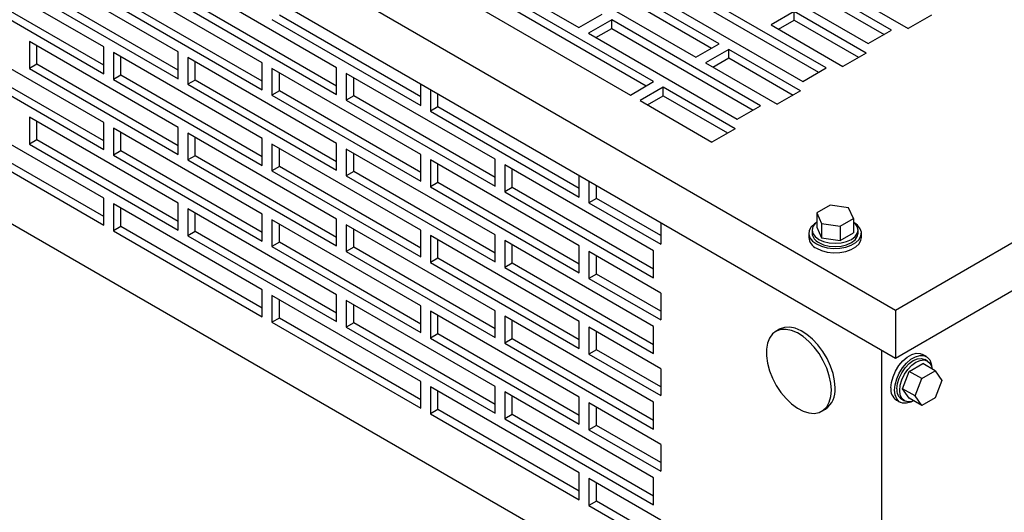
# Model space of a CAD drawing. Header units: inches. Extents: x 0 to 55, y 0 to 42.5.
# Tile 4 of 8: x 37.5 to 46.8, y 7.1 to 11.8. Entities that reach past the tile are written whole.
import ezdxf

# ---------------------------------------------------------------- set-up
doc = ezdxf.new("R2010")
doc.units = ezdxf.units.IN
doc.header["$LTSCALE"] = 5
doc.header["$MEASUREMENT"] = 0

msp = doc.modelspace()

# ---------------------------------------------------------------- linework, layer by layer
for p, q in [((32.0253, 16.9854), (45.8139, 9.0254)), ((45.8139, 8.5661), (32.0253, 16.5261)), ((45.8139, 9.0254), (52.9734, 13.1585)), ((45.6813, 5.0703), (32.2463, 12.8262)), ((52.9734, 12.6992), (45.8139, 8.5661)), ((41.3901, 12.5232), (42.8043, 11.7068)), ((45.7759, 11.6833), (44.3617, 12.4997)), ((44.1372, 11.5537), (42.723, 12.3701)), ((44.1407, 12.3722), (45.5549, 11.5558)), ((44.3617, 12.4181), (45.7052, 11.6425)), ((38.2894, 11.5238), (36.8752, 12.3402)), ((38.9965, 11.4769), (37.5823, 12.2934)), ((42.723, 12.2885), (44.0665, 11.5129)), ((39.7955, 11.3729), (38.3813, 12.1893)), ((42.502, 12.2426), (43.9162, 11.4262)), ((36.8752, 12.0851), (38.2894, 11.2687)), ((38.2894, 11.3503), (36.9459, 12.1259)), ((38.9965, 11.3034), (37.653, 12.079)), ((40.5027, 11.326), (39.0884, 12.1424)), ((45.1536, 11.3241), (43.7394, 12.1405)), ((45.2526, 12.0915), (45.935, 11.6976)), ((37.5823, 12.0382), (38.9965, 11.2218)), ((43.5149, 11.1945), (42.1007, 12.0109)), ((43.5185, 12.013), (44.9327, 11.1966)), ((43.7394, 12.0589), (45.0829, 11.2833)), ((38.3813, 11.9342), (39.7955, 11.1177)), ((39.7955, 11.1994), (38.452, 11.975)), ((39.0884, 11.8873), (40.5027, 11.0709)), ((40.5027, 11.1525), (39.1592, 11.9281)), ((41.8797, 11.8834), (43.294, 11.067)), ((42.1007, 11.9293), (43.4442, 11.1537)), ((41.3017, 11.0485), (39.9582, 11.8241)), ((42.8043, 11.7068), (43.0253, 11.8344)), ((44.8514, 11.8599), (44.6304, 11.7323)), ((45.5337, 11.466), (44.8514, 11.8599)), ((44.8514, 11.7782), (44.8514, 11.8599)), ((46.156, 11.8252), (45.935, 11.6976)), ((39.8875, 11.7832), (41.3017, 10.9668)), ((43.1172, 11.7813), (42.8962, 11.6537)), ((42.9669, 11.6129), (43.1172, 11.6997)), ((44.5314, 10.9649), (43.1172, 11.7813)), ((43.1172, 11.6997), (43.1172, 11.7813)), ((43.1172, 11.6997), (44.4607, 10.9241)), ((44.6304, 11.7323), (45.3127, 11.3384)), ((44.7011, 11.6915), (44.8514, 11.7782)), ((44.8514, 11.7782), (45.463, 11.4251)), ((38.2894, 10.8053), (36.8752, 11.6217)), ((42.8962, 11.6537), (44.3104, 10.8373)), ((45.5549, 11.5558), (45.7759, 11.6833)), ((37.5823, 11.5748), (37.5823, 11.3196)), ((38.9965, 10.7584), (37.5823, 11.5748)), ((37.653, 11.3605), (37.653, 11.534)), ((38.2894, 11.2687), (38.2894, 11.5238)), ((43.9162, 11.4262), (44.1372, 11.5537)), ((38.3813, 11.4708), (38.3813, 11.2156)), ((39.7955, 10.6544), (38.3813, 11.4708)), ((38.452, 11.2564), (38.452, 11.4299)), ((38.9965, 11.2218), (38.9965, 11.4769)), ((39.0884, 11.4239), (39.0884, 11.1687)), ((40.5027, 10.6075), (39.0884, 11.4239)), ((44.2291, 11.5007), (44.0081, 11.3731)), ((44.0789, 11.3323), (44.2291, 11.419)), ((44.9115, 11.1068), (44.2291, 11.5007)), ((44.2291, 11.419), (44.2291, 11.5007)), ((44.2291, 11.419), (44.8407, 11.0659)), ((45.5337, 11.466), (45.3127, 11.3384)), ((36.8752, 11.3665), (38.2894, 10.5501)), ((38.2894, 10.6317), (36.9459, 11.4073)), ((37.653, 11.3605), (37.5823, 11.3196)), ((38.9965, 10.5849), (37.653, 11.3605)), ((39.1592, 11.2095), (39.1592, 11.3831)), ((39.7955, 11.1177), (39.7955, 11.3729)), ((40.5027, 11.0709), (40.5027, 11.326)), ((44.0081, 11.3731), (44.6905, 10.9792)), ((44.9327, 11.1966), (45.1536, 11.3241)), ((37.5823, 11.3196), (38.9965, 10.5032)), ((38.452, 11.2564), (38.3813, 11.2156)), ((39.7955, 10.4808), (38.452, 11.2564)), ((39.8875, 11.3198), (39.8875, 11.0647)), ((41.3017, 10.5034), (39.8875, 11.3198)), ((39.9582, 11.1055), (39.9582, 11.279)), ((40.5946, 11.273), (40.5946, 11.0178)), ((42.0088, 10.4566), (40.5946, 11.273)), ((40.6653, 11.0586), (40.6653, 11.2321)), ((38.3813, 11.2156), (39.7955, 10.3992)), ((39.1592, 11.2095), (39.0884, 11.1687)), ((39.0884, 11.1687), (40.5027, 10.3523)), ((40.5027, 10.4339), (39.1592, 11.2095)), ((41.3017, 10.9668), (41.3017, 11.171)), ((43.294, 11.067), (43.5149, 11.1945)), ((43.6069, 11.1414), (43.3859, 11.0139)), ((44.2892, 10.7475), (43.6069, 11.1414)), ((43.6069, 11.0598), (43.6069, 11.1414)), ((39.9582, 11.1055), (39.8875, 11.0647)), ((39.8875, 11.0647), (41.3017, 10.2483)), ((41.3017, 10.3299), (39.9582, 11.1055)), ((40.6653, 11.0586), (40.5946, 11.0178)), ((42.0088, 10.283), (40.6653, 11.0586)), ((41.3936, 11.1179), (41.3936, 10.9138)), ((41.4643, 10.9546), (41.4643, 11.0771)), ((43.4566, 10.9731), (43.6069, 11.0598)), ((43.6069, 11.0598), (44.2185, 10.7067)), ((44.9115, 11.1068), (44.6905, 10.9792)), ((40.5946, 11.0178), (42.0088, 10.2014)), ((41.4643, 10.9546), (41.3936, 10.9138)), ((42.8078, 10.179), (41.4643, 10.9546)), ((43.3859, 11.0139), (44.0682, 10.62)), ((44.3104, 10.8373), (44.5314, 10.9649)), ((38.2894, 10.0867), (36.8752, 10.9031)), ((37.5823, 10.8562), (37.5823, 10.6011)), ((38.9965, 10.0398), (37.5823, 10.8562)), ((41.3936, 10.9138), (42.8078, 10.0974)), ((37.653, 10.6419), (37.653, 10.8154)), ((38.2894, 10.5501), (38.2894, 10.8053)), ((38.2894, 9.9132), (36.9459, 10.6888)), ((38.3813, 10.7522), (38.3813, 10.497)), ((39.7955, 9.9358), (38.3813, 10.7522)), ((38.452, 10.5379), (38.452, 10.7114)), ((38.9965, 10.5032), (38.9965, 10.7584)), ((39.0884, 10.7053), (39.0884, 10.4502)), ((40.5027, 9.8889), (39.0884, 10.7053)), ((44.2892, 10.7475), (44.0682, 10.62)), ((36.8752, 10.648), (38.2894, 9.8316)), ((37.653, 10.6419), (37.5823, 10.6011)), ((37.5823, 10.6011), (38.9965, 9.7847)), ((38.9965, 9.8663), (37.653, 10.6419)), ((39.1592, 10.491), (39.1592, 10.6645)), ((39.7955, 10.3992), (39.7955, 10.6544)), ((39.8875, 10.6013), (39.8875, 10.3461)), ((41.3017, 9.7849), (39.8875, 10.6013)), ((40.5027, 10.3523), (40.5027, 10.6075)), ((38.452, 10.5379), (38.3813, 10.497)), ((38.3813, 10.497), (39.7955, 9.6806)), ((39.7955, 9.7623), (38.452, 10.5379)), ((39.1592, 10.491), (39.0884, 10.4502)), ((40.5027, 9.7154), (39.1592, 10.491)), ((39.9582, 10.3869), (39.9582, 10.5605)), ((40.5946, 10.5544), (40.5946, 10.2992)), ((42.0088, 9.738), (40.5946, 10.5544)), ((40.6653, 10.3401), (40.6653, 10.5136)), ((41.3017, 10.2483), (41.3017, 10.5034)), ((39.0884, 10.4502), (40.5027, 9.6337)), ((39.9582, 10.3869), (39.8875, 10.3461)), ((41.3017, 9.6114), (39.9582, 10.3869)), ((41.3936, 10.4504), (41.3936, 10.1952)), ((42.8078, 9.634), (41.3936, 10.4504)), ((41.4643, 10.236), (41.4643, 10.4096)), ((42.0088, 10.2014), (42.0088, 10.4566)), ((42.1007, 10.4035), (42.1007, 10.1483)), ((43.5149, 9.5871), (42.1007, 10.4035)), ((39.8875, 10.3461), (41.3017, 9.5297)), ((40.6653, 10.3401), (40.5946, 10.2992)), ((40.5946, 10.2992), (42.0088, 9.4828)), ((42.0088, 9.5645), (40.6653, 10.3401)), ((42.1714, 10.1891), (42.1714, 10.3627)), ((42.8078, 10.0974), (42.8078, 10.3015)), ((41.4643, 10.236), (41.3936, 10.1952)), ((42.8078, 9.4604), (41.4643, 10.236)), ((42.8997, 10.2484), (42.8997, 10.0443)), ((42.9705, 10.0851), (42.9705, 10.2076)), ((41.3936, 10.1952), (42.8078, 9.3788)), ((42.1714, 10.1891), (42.1007, 10.1483)), ((42.1007, 10.1483), (43.5149, 9.3319)), ((43.5149, 9.4136), (42.1714, 10.1891)), ((38.2894, 9.8316), (38.2894, 10.0867)), ((38.3813, 10.0337), (38.3813, 9.7785)), ((39.7955, 9.2172), (38.3813, 10.0337)), ((38.9965, 9.7847), (38.9965, 10.0398)), ((42.9705, 10.0851), (42.8997, 10.0443)), ((42.8997, 10.0443), (43.5821, 9.6504)), ((43.5821, 9.732), (42.9705, 10.0851)), ((45.1927, 10.0227), (45.0651, 9.949)), ((45.367, 9.9957), (45.1927, 10.0227)), ((38.452, 9.8193), (38.452, 9.9928)), ((39.0884, 9.9868), (39.0884, 9.7316)), ((40.5027, 9.1704), (39.0884, 9.9868)), ((39.1592, 9.7724), (39.1592, 9.9459)), ((39.7955, 9.6806), (39.7955, 9.9358)), ((45.0651, 9.949), (45.1118, 9.8484)), ((45.0651, 9.949), (45.0651, 9.8123)), ((45.4137, 9.8951), (45.367, 9.9957)), ((39.8875, 9.8827), (39.8875, 9.6276)), ((41.3017, 9.0663), (39.8875, 9.8827)), ((39.9582, 9.6684), (39.9582, 9.8419)), ((40.5027, 9.6337), (40.5027, 9.8889)), ((40.5946, 9.8359), (40.5946, 9.5807)), ((42.0088, 9.0194), (40.5946, 9.8359)), ((43.5821, 9.8545), (43.5821, 9.6504)), ((45.1118, 9.8484), (45.2861, 9.8215)), ((45.1118, 9.8484), (45.1118, 9.7117)), ((45.2861, 9.8215), (45.4137, 9.8951)), ((45.4137, 9.8951), (45.4137, 9.7583)), ((38.452, 9.8193), (38.3813, 9.7785)), ((38.3813, 9.7785), (39.7955, 8.9621)), ((39.7955, 9.0437), (38.452, 9.8193)), ((39.1592, 9.7724), (39.0884, 9.7316)), ((39.0884, 9.7316), (40.5027, 8.9152)), ((40.5027, 8.9968), (39.1592, 9.7724)), ((40.6653, 9.6215), (40.6653, 9.795)), ((41.3017, 9.5297), (41.3017, 9.7849)), ((41.3936, 9.7318), (41.3936, 9.4766)), ((42.8078, 8.9154), (41.3936, 9.7318)), ((42.0088, 9.4828), (42.0088, 9.738)), ((44.9894, 9.7551), (44.9894, 9.7143)), ((45.0206, 9.7853), (45.0206, 9.7551)), ((45.0651, 9.8123), (45.1118, 9.7117)), ((45.2861, 9.8215), (45.2861, 9.6847)), ((45.2861, 9.6847), (45.4137, 9.7583)), ((45.4581, 9.7551), (45.4581, 9.7853)), ((45.4894, 9.7143), (45.4894, 9.7551)), ((39.9582, 9.6684), (39.8875, 9.6276)), ((41.3017, 8.8928), (39.9582, 9.6684)), ((41.4643, 9.5175), (41.4643, 9.691)), ((42.1007, 9.6849), (42.1007, 9.4298)), ((43.5149, 8.8685), (42.1007, 9.6849)), ((42.1714, 9.4706), (42.1714, 9.6441)), ((45.1118, 9.7117), (45.2861, 9.6847)), ((39.8875, 9.6276), (41.3017, 8.8112)), ((40.6653, 9.6215), (40.5946, 9.5807)), ((40.5946, 9.5807), (42.0088, 8.7643)), ((42.0088, 8.8459), (40.6653, 9.6215)), ((42.8078, 9.3788), (42.8078, 9.634)), ((42.8997, 9.5809), (42.8997, 9.3257)), ((43.5821, 9.187), (42.8997, 9.5809)), ((43.5149, 9.3319), (43.5149, 9.5871)), ((41.4643, 9.5175), (41.3936, 9.4766)), ((41.3936, 9.4766), (42.8078, 8.6602)), ((42.8078, 8.7419), (41.4643, 9.5175)), ((42.1714, 9.4706), (42.1007, 9.4298)), ((43.5149, 8.695), (42.1714, 9.4706)), ((42.9705, 9.3665), (42.9705, 9.5401)), ((42.1007, 9.4298), (43.5149, 8.6134)), ((42.9705, 9.3665), (42.8997, 9.3257)), ((43.5821, 9.0135), (42.9705, 9.3665)), ((42.8997, 9.3257), (43.5821, 8.9318)), ((39.7955, 8.9621), (39.7955, 9.2172)), ((40.5027, 8.9152), (40.5027, 9.1704)), ((43.5821, 9.187), (43.5821, 8.9318)), ((39.8875, 9.1642), (39.8875, 8.909)), ((41.3017, 8.3478), (39.8875, 9.1642)), ((39.9582, 8.9498), (39.9582, 9.1234)), ((40.5946, 9.1173), (40.5946, 8.8621)), ((42.0088, 8.3009), (40.5946, 9.1173)), ((40.6653, 8.9029), (40.6653, 9.0765)), ((41.3017, 8.8112), (41.3017, 9.0663)), ((41.3936, 9.0133), (41.3936, 8.7581)), ((42.8078, 8.1969), (41.3936, 9.0133)), ((42.0088, 8.7643), (42.0088, 9.0194)), ((45.8139, 9.0254), (45.8139, 8.5661)), ((39.9582, 8.9498), (39.8875, 8.909)), ((39.8875, 8.909), (41.3017, 8.0926)), ((41.3017, 8.1742), (39.9582, 8.9498)), ((40.6653, 8.9029), (40.5946, 8.8621)), ((42.0088, 8.1274), (40.6653, 8.9029)), ((41.4643, 8.7989), (41.4643, 8.9724)), ((42.1007, 8.9664), (42.1007, 8.7112)), ((43.5149, 8.15), (42.1007, 8.9664)), ((42.1714, 8.752), (42.1714, 8.9256)), ((42.8078, 8.6602), (42.8078, 8.9154)), ((40.5946, 8.8621), (42.0088, 8.0457)), ((41.4643, 8.7989), (41.3936, 8.7581)), ((42.8078, 8.0233), (41.4643, 8.7989)), ((42.8997, 8.8623), (42.8997, 8.6072)), ((43.5821, 8.4684), (42.8997, 8.8623)), ((42.9705, 8.648), (42.9705, 8.8215)), ((43.5149, 8.6134), (43.5149, 8.8685)), ((44.7113, 8.8429), (44.6759, 8.8224)), ((41.3936, 8.7581), (42.8078, 7.9417)), ((42.1714, 8.752), (42.1007, 8.7112)), ((42.1007, 8.7112), (43.5149, 7.8948)), ((43.5149, 7.9764), (42.1714, 8.752)), ((42.9705, 8.648), (42.8997, 8.6072)), ((43.5821, 8.2949), (42.9705, 8.648)), ((45.6813, 8.6427), (45.6813, 5.0703)), ((42.8997, 8.6072), (43.5821, 8.2133)), ((45.9442, 8.4427), (46.0718, 8.5163)), ((46.1068, 8.5836), (46.0715, 8.604)), ((46.1902, 8.448), (46.0718, 8.5163)), ((46.1174, 8.5414), (46.0912, 8.5565)), ((43.5821, 8.4684), (43.5821, 8.2133)), ((45.8804, 8.2783), (45.9442, 8.4427)), ((46.0627, 8.3743), (45.9442, 8.4427)), ((46.0627, 8.3743), (46.1902, 8.448)), ((46.1902, 8.448), (46.254, 8.3572)), ((41.3017, 8.0926), (41.3017, 8.3478)), ((45.9989, 8.2099), (46.0627, 8.3743)), ((46.254, 8.3572), (46.1902, 8.1928)), ((41.3936, 8.2947), (41.3936, 8.0395)), ((42.8078, 7.4783), (41.3936, 8.2947)), ((41.4643, 8.0804), (41.4643, 8.2539)), ((42.0088, 8.0457), (42.0088, 8.3009)), ((42.1007, 8.2478), (42.1007, 7.9927)), ((43.5149, 7.4314), (42.1007, 8.2478)), ((45.9989, 8.2099), (45.8804, 8.2783)), ((45.9442, 8.1875), (45.8804, 8.2783)), ((42.1714, 8.0335), (42.1714, 8.207)), ((42.8078, 7.9417), (42.8078, 8.1969)), ((42.8997, 8.1438), (42.8997, 7.8886)), ((43.5821, 7.7499), (42.8997, 8.1438)), ((43.5149, 7.8948), (43.5149, 8.15)), ((45.8215, 8.1709), (45.8569, 8.1505)), ((45.8725, 8.1776), (45.8986, 8.1625)), ((46.0627, 8.1192), (45.9442, 8.1875)), ((46.0627, 8.1192), (45.9989, 8.2099)), ((46.1902, 8.1928), (46.0627, 8.1192)), ((41.4643, 8.0804), (41.3936, 8.0395)), ((42.8078, 7.3048), (41.4643, 8.0804)), ((42.9705, 7.9294), (42.9705, 8.103)), ((45.1134, 8.0647), (45.1488, 8.0851)), ((41.3936, 8.0395), (42.8078, 7.2231)), ((42.1714, 8.0335), (42.1007, 7.9927)), ((42.1007, 7.9927), (43.5149, 7.1762)), ((43.5149, 7.2579), (42.1714, 8.0335)), ((42.9705, 7.9294), (42.8997, 7.8886)), ((42.8997, 7.8886), (43.5821, 7.4947)), ((43.5821, 7.5763), (42.9705, 7.9294)), ((43.5821, 7.7499), (43.5821, 7.4947)), ((42.8078, 7.2231), (42.8078, 7.4783)), ((42.8997, 7.4252), (42.8997, 7.1701)), ((43.5821, 7.0313), (42.8997, 7.4252)), ((43.5149, 7.1762), (43.5149, 7.4314)), ((42.9705, 7.2109), (42.9705, 7.3844)), ((42.9705, 7.2109), (42.8997, 7.1701)), ((43.5821, 6.8578), (42.9705, 7.2109)), ((42.8997, 7.1701), (43.5821, 6.7761))]:
    msp.add_line(p, q)
at = {"flags": 128}
for points in [[(45.0526, 9.851), (45.0426, 9.8441), (45.0114, 9.8143), (44.9935, 9.7811), (44.9898, 9.7464), (45.0007, 9.7122), (45.0254, 9.6804), (45.0626, 9.653)], [(45.0651, 9.8616), (45.0499, 9.8484), (45.0281, 9.818), (45.0206, 9.7853), (45.0281, 9.7526), (45.0499, 9.7222), (45.0847, 9.696)], [(45.0626, 9.653), (45.1101, 9.6316), (45.165, 9.6173), (45.2243, 9.611), (45.2845, 9.6131), (45.342, 9.6235), (45.3936, 9.6415), (45.4362, 9.6661), (45.4674, 9.6959), (45.4853, 9.7291), (45.4889, 9.7638), (45.4781, 9.798), (45.4533, 9.8298), (45.4262, 9.851)], [(45.0847, 9.696), (45.13, 9.6759), (45.1828, 9.6633), (45.2394, 9.659), (45.296, 9.6633), (45.3488, 9.6759), (45.3941, 9.696), (45.4288, 9.7222), (45.4507, 9.7526), (45.4581, 9.7853), (45.4507, 9.818), (45.4288, 9.8484), (45.4137, 9.8616)], [(45.0847, 9.6658), (45.13, 9.6457), (45.1828, 9.6331), (45.2394, 9.6288), (45.296, 9.6331), (45.3488, 9.6457), (45.3941, 9.6658), (45.4288, 9.692), (45.4507, 9.7224), (45.4581, 9.7551)], [(45.0626, 9.6122), (45.1101, 9.5908), (45.165, 9.5765), (45.2243, 9.5702), (45.2845, 9.5723), (45.342, 9.5827), (45.3936, 9.6007), (45.4362, 9.6253), (45.4674, 9.655), (45.4853, 9.6883), (45.4894, 9.7143)], [(45.204, 8.265), (45.1991, 8.3316), (45.1843, 8.4019), (45.1602, 8.4735), (45.1276, 8.5441), (45.0876, 8.6115), (45.0413, 8.6735), (44.9903, 8.7281), (44.9362, 8.7736), (44.8808, 8.8084), (44.8258, 8.8316), (44.7731, 8.8422), (44.7242, 8.8401), (44.6809, 8.8252), (44.6444, 8.798), (44.6159, 8.7595), (44.5965, 8.7107), (44.5866, 8.6534), (44.5866, 8.5894), (44.5965, 8.5207), (44.6159, 8.4495), (44.6444, 8.3781), (44.6809, 8.3088), (44.7242, 8.2438), (44.7731, 8.1852), (44.8258, 8.135), (44.8808, 8.0947), (44.9362, 8.0656), (44.9903, 8.0486), (45.0413, 8.0443), (45.0876, 8.0529), (45.1276, 8.074), (45.1602, 8.107), (45.1843, 8.1508), (45.1991, 8.204), (45.204, 8.265)], [(45.2394, 8.2854), (45.2344, 8.352), (45.2197, 8.4223), (45.1956, 8.4939), (45.163, 8.5645), (45.1229, 8.6319), (45.0766, 8.6939), (45.0256, 8.7485), (44.9716, 8.794), (44.9161, 8.8288), (44.8612, 8.852), (44.8084, 8.8626), (44.7596, 8.8605), (44.7162, 8.8456), (44.7113, 8.8429)], [(45.7697, 8.2854), (45.7749, 8.3372), (45.79, 8.392), (45.8142, 8.4464), (45.8461, 8.4975), (45.8838, 8.5421), (45.9252, 8.5778), (45.9678, 8.6024), (46.0092, 8.6145), (46.0469, 8.6134), (46.0715, 8.604)], [(45.8051, 8.265), (45.8102, 8.3168), (45.8253, 8.3715), (45.8495, 8.426), (45.8814, 8.4771), (45.9192, 8.5217), (45.9605, 8.5574), (46.0032, 8.582), (46.0445, 8.5941), (46.0823, 8.593), (46.1142, 8.5788), (46.1384, 8.5523), (46.1535, 8.515), (46.1583, 8.4809)], [(45.8272, 8.2777), (45.8324, 8.327), (45.8479, 8.379), (45.8725, 8.4302), (45.9045, 8.4771), (45.9418, 8.5165), (45.9818, 8.5457), (46.0219, 8.5627), (46.0592, 8.5664), (46.0912, 8.5565)], [(45.8533, 8.2626), (45.8586, 8.3119), (45.8741, 8.3639), (45.8986, 8.4151), (45.9307, 8.462), (45.968, 8.5014), (46.008, 8.5306), (46.048, 8.5476), (46.0854, 8.5513), (46.1174, 8.5414), (46.142, 8.5186), (46.1574, 8.4844), (46.1613, 8.4647)], [(45.9715, 8.1573), (45.9605, 8.1521), (45.9192, 8.14), (45.8814, 8.1411), (45.8495, 8.1553), (45.8253, 8.1818), (45.8102, 8.2191), (45.8051, 8.265)], [(45.987, 8.1628), (45.968, 8.1563), (45.9307, 8.1526), (45.8986, 8.1625), (45.8741, 8.1853), (45.8586, 8.2195), (45.8533, 8.2626)]]:
    msp.add_lwpolyline(points, dxfattribs=at)
for centre, radius, start, end in [((45.1299, 9.7659), 0.1098, 185.62978, 245.69036), ((45.1102, 9.7237), 0.1212, 184.45827, 246.86187), ((45.0217, 8.2632), 0.2188, 305.501, 5.81118), ((45.8901, 8.2709), 0.1213, 173.14287, 235.54495), ((45.9308, 8.2643), 0.1045, 172.62455, 236.06327)]:
    msp.add_arc(centre, radius, start, end)

doc.saveas('drawing.dxf')
